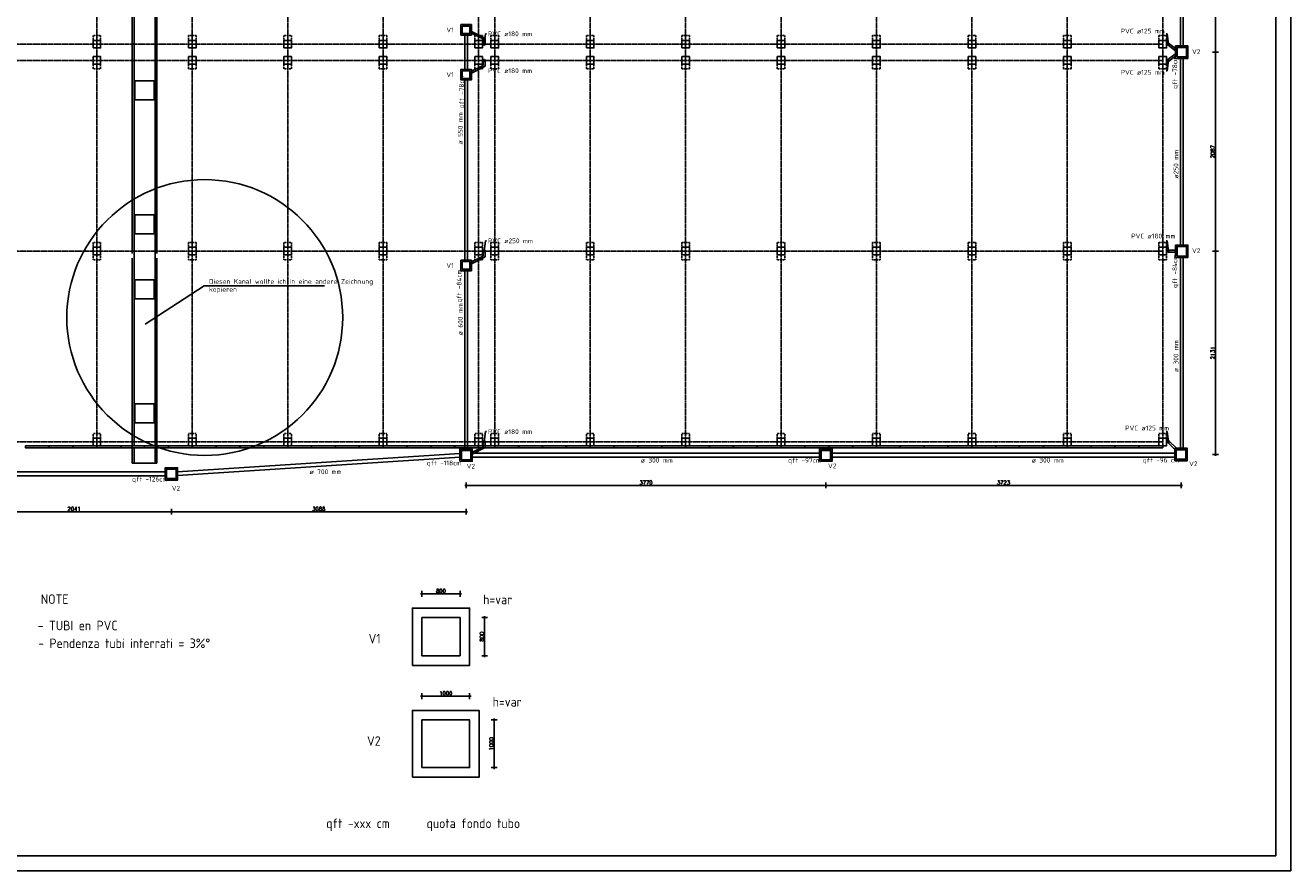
# Model space of a CAD drawing. Header units: inches. Extents: x -891734 to 980310, y -1442693 to 110946.
# Tile 10 of 12: x -777780 to -645171, y -1179605 to -1090975. Entities that reach past the tile are written whole.
import ezdxf

# ---------------------------------------------------------------- set-up
doc = ezdxf.new("R2010")
doc.units = ezdxf.units.IN
doc.header["$MEASUREMENT"] = 0
for name, pattern in [('CENTER', [2, 1.25, -0.25, 0.25, -0.25]), ('CONTINUA', [0]), ('DASHED2', [0.375, 0.25, -0.125])]:
    doc.linetypes.add(name, pattern=pattern)
doc.layers.get('Defpoints').update_dxf_attribs({"lineweight": 9})
for name, color, linetype in [('Assi', 4, 'CENTER'), ('COTAS', 8, 'Continuous'), ('LINEAS', 1, 'Continuous'), ('plent', 2, 'Continuous'), ('Poteau', 3, 'Continuous'), ('poutre_found', 2, 'Continuous'), ('Strutturale', 7, 'Continuous')]:
    doc.layers.add(name, color=color, linetype=linetype)
doc.styles.add('COTAS', font='ROMANS.SHX')
doc.styles.get("Standard").update_dxf_attribs({"font": 'ISOCP.SHX'})
doc.dimstyles.new('DOT500', dxfattribs={"dimtxt": 400, "dimasz": 150, "dimexe": 0.15, "dimexo": 0.15, "dimgap": 100, "dimtad": 1, "dimdec": 0, "dimlfac": 0.1, "dimzin": 12, "dimdsep": 46, "dimtxsty": 'COTAS', "dimblk1": 'SETA', "dimblk2": 'SETA', "dimsah": 1, "dimcen": 0, "dimse1": 1, "dimse2": 1, "dimclrd": 8, "dimclre": 8, "dimclrt": 3, "dimadec": 0, "dimazin": 3, "dimtfac": 1, "dimtdec": 0, "dimtix": 1, "dimtmove": 2, "dimatfit": 3, "dimldrblk": 'SETA', "dimfxl": 0.15, "dimtolj": 1, "dimtzin": 0, "dimarcsym": 0})

# ---------------------------------------------------------------- blocks, each defined once
blk = doc.blocks.new('SETA')
at = {"layer": 'COTAS', "color": 8}
for p, q in [((-1, 0), (0, 0)), ((0, 0), (0, 2)), ((0, 0), (1, 0)), ((0, 0), (0, -2))]:
    blk.add_line(p, q, dxfattribs=at)
at = {"layer": 'COTAS', "color": 8, "const_width": 0.05}
blk.add_lwpolyline([(0.25, 0.25), (-0.25, -0.25)], dxfattribs=at)
blk = doc.blocks.new('*D92')
at = {"color": 8, "linetype": 'CONTINUA', "lineweight": -2}
blk.add_line((-736069, -1150579), (-732369, -1150579), dxfattribs=at)
at = {"layer": 'Defpoints', "color": 0, "linetype": 'CONTINUA'}
for p in [(-732219, -1150579), (-736219, -1153077), (-732219, -1153077)]:
    blk.add_point(p, dxfattribs=at)
at = {"color": 8, "linetype": 'CONTINUA', "lineweight": -2, "xscale": 150, "yscale": 150, "zscale": 150, "rotation": 180}
blk.add_blockref('SETA', (-736219, -1150579), dxfattribs=at)
at = {"color": 8, "linetype": 'CONTINUA', "lineweight": -2, "xscale": 150, "yscale": 150, "zscale": 150}
blk.add_blockref('SETA', (-732219, -1150579), dxfattribs=at)
at = {"color": 3, "linetype": 'CONTINUA', "insert": (-734219, -1150279), "char_height": 400, "attachment_point": 5, "style": 'COTAS'}
blk.add_mtext('\\A1;800', dxfattribs=at)
blk = doc.blocks.new('*D93')
at = {"color": 8, "linetype": 'CONTINUA', "lineweight": -2}
blk.add_line((-729643, -1153227), (-729643, -1156927), dxfattribs=at)
at = {"layer": 'Defpoints', "color": 0, "linetype": 'CONTINUA'}
for p in [(-732219, -1153077), (-732219, -1157077), (-729643, -1157077)]:
    blk.add_point(p, dxfattribs=at)
at = {"color": 8, "linetype": 'CONTINUA', "lineweight": -2, "xscale": 150, "yscale": 150, "zscale": 150}
for p, rotation in [((-729643, -1153077), 90), ((-729643, -1157077), 270)]:
    blk.add_blockref('SETA', p, dxfattribs=dict(at, rotation=rotation))
at = {"color": 3, "linetype": 'CONTINUA', "insert": (-729943, -1155077), "char_height": 400, "attachment_point": 5, "rotation": 90, "style": 'COTAS'}
blk.add_mtext('\\A1;800', dxfattribs=at)
blk = doc.blocks.new('*D94')
at = {"color": 8, "linetype": 'CONTINUA', "lineweight": -2}
blk.add_line((-736069, -1161305), (-731369, -1161305), dxfattribs=at)
at = {"layer": 'Defpoints', "color": 0, "linetype": 'CONTINUA'}
for p in [(-731219, -1161305), (-736219, -1163803), (-731219, -1163803)]:
    blk.add_point(p, dxfattribs=at)
at = {"color": 8, "linetype": 'CONTINUA', "lineweight": -2, "xscale": 150, "yscale": 150, "zscale": 150, "rotation": 180}
blk.add_blockref('SETA', (-736219, -1161305), dxfattribs=at)
at = {"color": 8, "linetype": 'CONTINUA', "lineweight": -2, "xscale": 150, "yscale": 150, "zscale": 150}
blk.add_blockref('SETA', (-731219, -1161305), dxfattribs=at)
at = {"color": 3, "linetype": 'CONTINUA', "insert": (-733719, -1161005), "char_height": 400, "attachment_point": 5, "style": 'COTAS'}
blk.add_mtext('\\A1;1000', dxfattribs=at)
blk = doc.blocks.new('*D95')
at = {"color": 8, "linetype": 'CONTINUA', "lineweight": -2}
blk.add_line((-728643, -1163953), (-728643, -1168653), dxfattribs=at)
at = {"layer": 'Defpoints', "color": 0, "linetype": 'CONTINUA'}
for p in [(-731219, -1163803), (-731219, -1168803), (-728643, -1168803)]:
    blk.add_point(p, dxfattribs=at)
at = {"color": 8, "linetype": 'CONTINUA', "lineweight": -2, "xscale": 150, "yscale": 150, "zscale": 150}
for p, rotation in [((-728643, -1163803), 90), ((-728643, -1168803), 270)]:
    blk.add_blockref('SETA', p, dxfattribs=dict(at, rotation=rotation))
at = {"color": 3, "linetype": 'CONTINUA', "insert": (-728943, -1166303), "char_height": 400, "attachment_point": 5, "rotation": 90, "style": 'COTAS'}
blk.add_mtext('\\A1;1000', dxfattribs=at)
blk = doc.blocks.new('*D98')
at = {"color": 8, "linetype": 'CONTINUA', "lineweight": -2}
blk.add_line((-653054, -1073113), (-653054, -1093643), dxfattribs=at)
at = {"layer": 'Defpoints', "color": 0, "linetype": 'CONTINUA'}
for p in [(-655935, -1072963), (-655935, -1093793), (-653054, -1093793)]:
    blk.add_point(p, dxfattribs=at)
at = {"color": 8, "linetype": 'CONTINUA', "lineweight": -2, "xscale": 150, "yscale": 150, "zscale": 150}
for p, rotation in [((-653054, -1072963), 90), ((-653054, -1093793), 270)]:
    blk.add_blockref('SETA', p, dxfattribs=dict(at, rotation=rotation))
at = {"color": 3, "linetype": 'CONTINUA', "insert": (-653354, -1083378), "char_height": 400, "attachment_point": 5, "rotation": 90, "style": 'COTAS'}
blk.add_mtext('\\A1;2083', dxfattribs=at)
blk = doc.blocks.new('*D99')
at = {"color": 8, "linetype": 'CONTINUA', "lineweight": -2}
blk.add_line((-653054, -1093943), (-653054, -1114513), dxfattribs=at)
at = {"layer": 'Defpoints', "color": 0, "linetype": 'CONTINUA'}
for p in [(-655935, -1093793), (-655935, -1114663), (-653054, -1114663)]:
    blk.add_point(p, dxfattribs=at)
at = {"color": 8, "linetype": 'CONTINUA', "lineweight": -2, "xscale": 150, "yscale": 150, "zscale": 150}
for p, rotation in [((-653054, -1093793), 90), ((-653054, -1114663), 270)]:
    blk.add_blockref('SETA', p, dxfattribs=dict(at, rotation=rotation))
at = {"color": 3, "linetype": 'CONTINUA', "insert": (-653354, -1104228), "char_height": 400, "attachment_point": 5, "rotation": 90, "style": 'COTAS'}
blk.add_mtext('\\A1;2087', dxfattribs=at)
blk = doc.blocks.new('*D100')
at = {"color": 8, "linetype": 'CONTINUA', "lineweight": -2}
blk.add_line((-653054, -1114813), (-653054, -1135820), dxfattribs=at)
at = {"layer": 'Defpoints', "color": 0, "linetype": 'CONTINUA'}
for p in [(-655935, -1114663), (-656010, -1135970), (-653054, -1135970)]:
    blk.add_point(p, dxfattribs=at)
at = {"color": 8, "linetype": 'CONTINUA', "lineweight": -2, "xscale": 150, "yscale": 150, "zscale": 150}
for p, rotation in [((-653054, -1114663), 90), ((-653054, -1135970), 270)]:
    blk.add_blockref('SETA', p, dxfattribs=dict(at, rotation=rotation))
at = {"color": 3, "linetype": 'CONTINUA', "insert": (-653354, -1125317), "char_height": 400, "attachment_point": 5, "rotation": 90, "style": 'COTAS'}
blk.add_mtext('\\A1;2131', dxfattribs=at)
blk = doc.blocks.new('*D101')
at = {"color": 8, "linetype": 'CONTINUA', "lineweight": -2}
blk.add_line((-656810, -1139212), (-693735, -1139212), dxfattribs=at)
at = {"layer": 'Defpoints', "color": 0, "linetype": 'CONTINUA'}
for p in [(-693885, -1136685), (-656660, -1136620), (-693885, -1139212)]:
    blk.add_point(p, dxfattribs=at)
at = {"color": 8, "linetype": 'CONTINUA', "lineweight": -2, "xscale": 150, "yscale": 150, "zscale": 150, "rotation": 180}
blk.add_blockref('SETA', (-693885, -1139212), dxfattribs=at)
at = {"color": 8, "linetype": 'CONTINUA', "lineweight": -2, "xscale": 150, "yscale": 150, "zscale": 150}
blk.add_blockref('SETA', (-656660, -1139212), dxfattribs=at)
at = {"color": 3, "linetype": 'CONTINUA', "insert": (-675273, -1138912), "char_height": 400, "attachment_point": 5, "style": 'COTAS'}
blk.add_mtext('\\A1;3723', dxfattribs=at)
blk = doc.blocks.new('*D102')
at = {"color": 8, "linetype": 'CONTINUA', "lineweight": -2}
blk.add_line((-694035, -1139212), (-731435, -1139212), dxfattribs=at)
at = {"layer": 'Defpoints', "color": 0, "linetype": 'CONTINUA'}
for p in [(-731585, -1136685), (-693885, -1136685), (-731585, -1139212)]:
    blk.add_point(p, dxfattribs=at)
at = {"color": 8, "linetype": 'CONTINUA', "lineweight": -2, "xscale": 150, "yscale": 150, "zscale": 150, "rotation": 180}
blk.add_blockref('SETA', (-731585, -1139212), dxfattribs=at)
at = {"color": 8, "linetype": 'CONTINUA', "lineweight": -2, "xscale": 150, "yscale": 150, "zscale": 150}
blk.add_blockref('SETA', (-693885, -1139212), dxfattribs=at)
at = {"color": 3, "linetype": 'CONTINUA', "insert": (-712735, -1138912), "char_height": 400, "attachment_point": 5, "style": 'COTAS'}
blk.add_mtext('\\A1;3770', dxfattribs=at)
blk = doc.blocks.new('*D45')
at = {"color": 8, "linetype": 'CONTINUA', "lineweight": -2}
blk.add_line((-731735, -1141974), (-762320, -1141974), dxfattribs=at)
at = {"layer": 'Defpoints', "color": 0, "linetype": 'CONTINUA'}
for p in [(-731585, -1139447), (-762470, -1141417), (-762470, -1141974)]:
    blk.add_point(p, dxfattribs=at)
at = {"color": 8, "linetype": 'CONTINUA', "lineweight": -2, "xscale": 150, "yscale": 150, "zscale": 150, "rotation": 180}
blk.add_blockref('SETA', (-762470, -1141974), dxfattribs=at)
at = {"color": 8, "linetype": 'CONTINUA', "lineweight": -2, "xscale": 150, "yscale": 150, "zscale": 150}
blk.add_blockref('SETA', (-731585, -1141974), dxfattribs=at)
at = {"color": 3, "linetype": 'CONTINUA', "insert": (-747027, -1141674), "char_height": 400, "attachment_point": 5, "style": 'COTAS'}
blk.add_mtext('\\A1;3088', dxfattribs=at)
blk = doc.blocks.new('*D46')
at = {"color": 8, "linetype": 'CONTINUA', "lineweight": -2}
blk.add_line((-762620, -1141974), (-782727, -1141974), dxfattribs=at)
at = {"layer": 'Defpoints', "color": 0, "linetype": 'CONTINUA'}
for p in [(-782877, -1141417), (-762470, -1141417), (-782877, -1141974)]:
    blk.add_point(p, dxfattribs=at)
at = {"color": 8, "linetype": 'CONTINUA', "lineweight": -2, "xscale": 150, "yscale": 150, "zscale": 150, "rotation": 180}
blk.add_blockref('SETA', (-782877, -1141974), dxfattribs=at)
at = {"color": 8, "linetype": 'CONTINUA', "lineweight": -2, "xscale": 150, "yscale": 150, "zscale": 150}
blk.add_blockref('SETA', (-762470, -1141974), dxfattribs=at)
at = {"color": 3, "linetype": 'CONTINUA', "insert": (-772673, -1141674), "char_height": 400, "attachment_point": 5, "style": 'COTAS'}
blk.add_mtext('\\A1;2041', dxfattribs=at)

msp = doc.modelspace()

# ---------------------------------------------------------------- linework, layer by layer
at = {"color": 2, "linetype": 'CONTINUA'}
for p, q in [((-656734.8, -1073613), (-656734.8, -1093143)), ((-656434.8, -1073613), (-656434.8, -1093143)), ((-731734.8, -1092000.1), (-731734.8, -1095605.1)), ((-731434.8, -1092000.1), (-731434.8, -1095605.1)), ((-731034.8, -1091627.4), (-729584.8, -1092355.6)), ((-731034.8, -1091816.8), (-729784.8, -1092409.7)), ((-729784.8, -1092952.6), (-729784.8, -1092409.7)), ((-729684.8, -1092952.6), (-729546, -1091855)), ((-729584.8, -1092952.6), (-729584.8, -1092355.6)), ((-729546, -1091855), (-729448.5, -1091855)), ((-658123.6, -1091855), (-658221.1, -1091855)), ((-657984.8, -1092952.6), (-658123.6, -1091855)), ((-658034.8, -1094566), (-657234.8, -1093973)), ((-658027.6, -1093043.1), (-657234.8, -1093662.2)), ((-657934.8, -1092866), (-657234.8, -1093399.3)), ((-731034.8, -1095788.3), (-729784.8, -1095195.5)), ((-731034.8, -1095977.7), (-729584.8, -1095249.5)), ((-729784.8, -1094652.6), (-729784.8, -1095195.5)), ((-729584.8, -1094652.6), (-729584.8, -1095249.5)), ((-657984.8, -1094652.6), (-658123.6, -1095750.1)), ((-657934.8, -1094739.2), (-657234.8, -1094205.8)), ((-656734.8, -1094443), (-656734.8, -1114013)), ((-656434.8, -1094443), (-656434.8, -1114013)), ((-658123.6, -1095750.1), (-658221.1, -1095750.1)), ((-731734.8, -1096705.1), (-731734.8, -1115605.1)), ((-731434.8, -1096705.1), (-731434.8, -1115605.1)), ((-729684.8, -1114652.6), (-729546, -1113555)), ((-729546, -1113555), (-729448.5, -1113555)), ((-658123.6, -1113555), (-658221.1, -1113555)), ((-657984.8, -1114652.6), (-658123.6, -1113555)), ((-731034.8, -1115788.3), (-729784.8, -1115195.5)), ((-729784.8, -1114652.6), (-729784.8, -1115195.5)), ((-729584.8, -1114652.6), (-729584.8, -1115249.5)), ((-657984.8, -1114552.6), (-657234.8, -1114552.6)), ((-657984.8, -1114752.6), (-657234.8, -1114752.6)), ((-731034.8, -1115977.7), (-729584.8, -1115249.5)), ((-656734.8, -1115313), (-656734.8, -1135320.2)), ((-656434.8, -1115313), (-656434.8, -1135320.2)), ((-731734.8, -1116705.1), (-731734.8, -1135385)), ((-731434.8, -1116705.1), (-731434.8, -1135385)), ((-729684.8, -1134652.6), (-729546, -1133555)), ((-729546, -1133555), (-729448.5, -1133555)), ((-658123.6, -1133555), (-658221.1, -1133555)), ((-657984.8, -1134652.6), (-658123.6, -1133555)), ((-729784.8, -1134652.6), (-729784.8, -1135195.5)), ((-729584.8, -1134652.6), (-729584.8, -1135249.5)), ((-658053.9, -1134724.8), (-657310.4, -1135436.2)), ((-657915.6, -1134580.3), (-657142.3, -1135320.2)), ((-761819.5, -1137782.3), (-732234.8, -1135857.3)), ((-761819.5, -1138183.2), (-732234.8, -1136258.2)), ((-730934.8, -1135740.9), (-729784.8, -1135195.5)), ((-730934.8, -1135927.5), (-729584.8, -1135249.5)), ((-730934.8, -1135834.5), (-694535.4, -1135834.5)), ((-730934.8, -1136234.5), (-694535.4, -1136234.5)), ((-693235.4, -1135834.5), (-657310.4, -1135834.5)), ((-693235.4, -1136234.5), (-657310.4, -1136234.5)), ((-782227.1, -1137805.1), (-763119.5, -1137805.1)), ((-763119.5, -1138205.1), (-782227.1, -1138205.1))]:
    msp.add_line(p, q, dxfattribs=at)
at = {"color": 7, "linetype": 'Continuous'}
msp.add_lwpolyline([(-891733.9, -1179605.3), (-645171.4, -1179605.3), (-645171.4, -1006074), (-891733.9, -1006074)], close=True, dxfattribs=at)
at = {"color": 4, "linetype": 'Continuous'}
msp.add_lwpolyline([(-646733.9, -1178042.8), (-890171.4, -1178042.8), (-890171.4, -1007636.5), (-646733.9, -1007636.5)], close=True, dxfattribs=at)
at = {"color": 1, "linetype": 'CONTINUA'}
for points in [[(-732134.8, -1090900.1), (-731034.8, -1090900.1), (-731034.8, -1092000.1), (-732134.8, -1092000.1)], [(-731984.8, -1091050.1), (-731184.8, -1091050.1), (-731184.8, -1091850.1), (-731984.8, -1091850.1)], [(-657234.8, -1094443), (-655934.8, -1094443), (-655934.8, -1093143), (-657234.8, -1093143)], [(-657084.8, -1094293), (-656084.8, -1094293), (-656084.8, -1093293), (-657084.8, -1093293)], [(-732134.8, -1096705.1), (-731034.8, -1096705.1), (-731034.8, -1095605.1), (-732134.8, -1095605.1)], [(-731984.8, -1096555.1), (-731184.8, -1096555.1), (-731184.8, -1095755.1), (-731984.8, -1095755.1)], [(-657234.8, -1115313), (-655934.8, -1115313), (-655934.8, -1114013), (-657234.8, -1114013)], [(-657084.8, -1115163), (-656084.8, -1115163), (-656084.8, -1114163), (-657084.8, -1114163)], [(-732134.8, -1116705.1), (-731034.8, -1116705.1), (-731034.8, -1115605.1), (-732134.8, -1115605.1)], [(-731984.8, -1116555.1), (-731184.8, -1116555.1), (-731184.8, -1115755.1), (-731984.8, -1115755.1)], [(-732234.8, -1136685), (-730934.8, -1136685), (-730934.8, -1135385), (-732234.8, -1135385)], [(-732084.8, -1136535), (-731084.8, -1136535), (-731084.8, -1135535), (-732084.8, -1135535)], [(-694535.4, -1136685), (-693235.4, -1136685), (-693235.4, -1135385), (-694535.4, -1135385)], [(-694385.4, -1136535), (-693385.4, -1136535), (-693385.4, -1135535), (-694385.4, -1135535)], [(-657310.4, -1136620.2), (-656010.4, -1136620.2), (-656010.4, -1135320.2), (-657310.4, -1135320.2)], [(-657160.4, -1136470.2), (-656160.4, -1136470.2), (-656160.4, -1135470.2), (-657160.4, -1135470.2)], [(-763119.5, -1138655.1), (-761819.5, -1138655.1), (-761819.5, -1137355.1), (-763119.5, -1137355.1)], [(-762969.5, -1138505.1), (-761969.5, -1138505.1), (-761969.5, -1137505.1), (-762969.5, -1137505.1)], [(-737219, -1158077), (-731219, -1158077), (-731219, -1152077), (-737219, -1152077)], [(-736219, -1157077), (-732219, -1157077), (-732219, -1153077), (-736219, -1153077)], [(-737219, -1169803), (-730219, -1169803), (-730219, -1162803), (-737219, -1162803)], [(-736219, -1168803), (-731219, -1168803), (-731219, -1163803), (-736219, -1163803)]]:
    msp.add_lwpolyline(points, close=True, dxfattribs=at)
at = {"color": 3, "linetype": 'CONTINUA'}
msp.add_lwpolyline([(-730269.8, -1135262.6), (-728589.8, -1135262.6), (-728589.8, -1135062.6), (-730269.8, -1135062.6)], close=True, dxfattribs=at)
at = {"color": 2, "linetype": 'CONTINUA'}
for centre in [(-729684.8, -1092952.6), (-657984.8, -1092952.6), (-729684.8, -1094652.6), (-657984.8, -1094652.6), (-729684.8, -1114652.6), (-657984.8, -1114652.6), (-729684.8, -1134652.6), (-657984.8, -1134652.6)]:
    msp.add_circle(centre, 100, dxfattribs=at)
at = {"layer": 'Assi', "color": 8, "ltscale": 100}
for p, q in [((-770284.8, -1032552.6), (-770284.8, -1135052.6)), ((-760284.8, -1032552.6), (-760284.8, -1135052.6)), ((-750284.8, -1032552.6), (-750284.8, -1135052.6)), ((-740284.8, -1032552.6), (-740284.8, -1135052.6)), ((-730284.8, -1032552.6), (-730284.8, -1135052.6)), ((-728584.8, -1032552.6), (-728584.8, -1135052.6)), ((-718584.8, -1032552.6), (-718584.8, -1135052.6)), ((-708584.8, -1032552.6), (-708584.8, -1135052.6)), ((-698584.8, -1032552.6), (-698584.8, -1135052.6)), ((-688584.8, -1032552.6), (-688584.8, -1135052.6)), ((-678584.8, -1032552.6), (-678584.8, -1135052.6)), ((-668584.8, -1032552.6), (-668584.8, -1135052.6)), ((-658584.8, -1032552.6), (-658584.8, -1135052.6)), ((-872384.8, -1092952.6), (-658584.8, -1092952.6)), ((-872384.8, -1094652.6), (-658584.8, -1094652.6)), ((-872384.8, -1114652.6), (-658584.8, -1114652.6)), ((-872384.8, -1134652.6), (-658584.8, -1134652.6))]:
    msp.add_line(p, q, dxfattribs=at)
at = {"layer": 'LINEAS'}
for p, q in [((-766384.8, -1030702.6), (-766384.8, -1135062.6)), ((-764184.8, -1030702.6), (-764184.8, -1135062.6)), ((-766584.8, -1094802.6), (-766584.8, -1114902.6)), ((-763984.8, -1094802.6), (-763984.8, -1114902.6)), ((-766584.8, -1115402.6), (-766584.8, -1134952.6)), ((-763984.8, -1115402.6), (-763984.8, -1134952.6)), ((-766584.8, -1136864.4), (-766584.8, -1134814.4)), ((-763984.8, -1136864.4), (-763984.8, -1134814.4)), ((-766584.8, -1136864.4), (-763984.8, -1136864.4))]:
    msp.add_line(p, q, dxfattribs=at)
at = {"layer": 'LINEAS', "color": 1, "linetype": 'CONTINUA'}
for p, q in [((-765230.5, -1122303.5), (-759033, -1118293)), ((-759033, -1118293), (-746413, -1118293))]:
    msp.add_line(p, q, dxfattribs=at)
at = {"layer": 'LINEAS', "linetype": 'CONTINUA'}
for p, q in [((-766384.8, -1135262.6), (-766384.8, -1136864.4)), ((-764184.8, -1135262.6), (-764184.8, -1136864.4))]:
    msp.add_line(p, q, dxfattribs=at)
at = {"layer": 'LINEAS'}
for points in [[(-764284.8, -1112832.6), (-766284.8, -1112832.6), (-766284.8, -1110832.6), (-764284.8, -1110832.6)], [(-764284.8, -1117652.6), (-766284.8, -1117652.6), (-766284.8, -1119652.6), (-764284.8, -1119652.6)], [(-764284.8, -1117652.6), (-766284.8, -1117652.6), (-766284.8, -1119652.6), (-764284.8, -1119652.6)], [(-764284.8, -1132652.6), (-766284.8, -1132652.6), (-766284.8, -1130652.6), (-764284.8, -1130652.6)]]:
    msp.add_lwpolyline(points, close=True, dxfattribs=at)
at = {"layer": 'LINEAS', "color": 1, "linetype": 'CONTINUA'}
msp.add_circle((-758973.5, -1121610), 14456, dxfattribs=at)
at = {"layer": 'plent', "color": 8}
for p, q in [((-766584.8, -1073202.6), (-766584.8, -1094802.6)), ((-763984.8, -1073202.6), (-763984.8, -1094802.6))]:
    msp.add_line(p, q, dxfattribs=at)
at = {"layer": 'Poteau'}
for points in [[(-770684.8, -1093352.6), (-770684.8, -1092552.6), (-769884.8, -1092552.6), (-769884.8, -1093352.6), (-770684.8, -1093352.6)], [(-760684.8, -1093352.6), (-760684.8, -1092552.6), (-759884.8, -1092552.6), (-759884.8, -1093352.6), (-760684.8, -1093352.6)], [(-750684.8, -1093352.6), (-750684.8, -1092552.6), (-749884.8, -1092552.6), (-749884.8, -1093352.6), (-750684.8, -1093352.6)], [(-740684.8, -1093352.6), (-740684.8, -1092552.6), (-739884.8, -1092552.6), (-739884.8, -1093352.6), (-740684.8, -1093352.6)], [(-730684.8, -1093352.6), (-730684.8, -1092552.6), (-729884.8, -1092552.6), (-729884.8, -1093352.6), (-730684.8, -1093352.6)], [(-728984.8, -1093352.6), (-728984.8, -1092552.6), (-728184.8, -1092552.6), (-728184.8, -1093352.6), (-728984.8, -1093352.6)], [(-718984.8, -1093352.6), (-718984.8, -1092552.6), (-718184.8, -1092552.6), (-718184.8, -1093352.6), (-718984.8, -1093352.6)], [(-708984.8, -1093352.6), (-708984.8, -1092552.6), (-708184.8, -1092552.6), (-708184.8, -1093352.6), (-708984.8, -1093352.6)], [(-698984.8, -1093352.6), (-698984.8, -1092552.6), (-698184.8, -1092552.6), (-698184.8, -1093352.6), (-698984.8, -1093352.6)], [(-688984.8, -1093352.6), (-688984.8, -1092552.6), (-688184.8, -1092552.6), (-688184.8, -1093352.6), (-688984.8, -1093352.6)], [(-678984.8, -1093352.6), (-678984.8, -1092552.6), (-678184.8, -1092552.6), (-678184.8, -1093352.6), (-678984.8, -1093352.6)], [(-668984.8, -1093352.6), (-668984.8, -1092552.6), (-668184.8, -1092552.6), (-668184.8, -1093352.6), (-668984.8, -1093352.6)], [(-658984.8, -1093352.6), (-658984.8, -1092552.6), (-658184.8, -1092552.6), (-658184.8, -1093352.6), (-658984.8, -1093352.6)], [(-770684.8, -1094252.6), (-770684.8, -1095052.6), (-769884.8, -1095052.6), (-769884.8, -1094252.6), (-770684.8, -1094252.6)], [(-760684.8, -1094252.6), (-760684.8, -1095052.6), (-759884.8, -1095052.6), (-759884.8, -1094252.6), (-760684.8, -1094252.6)], [(-750684.8, -1094252.6), (-750684.8, -1095052.6), (-749884.8, -1095052.6), (-749884.8, -1094252.6), (-750684.8, -1094252.6)], [(-740684.8, -1094252.6), (-740684.8, -1095052.6), (-739884.8, -1095052.6), (-739884.8, -1094252.6), (-740684.8, -1094252.6)], [(-730684.8, -1094252.6), (-730684.8, -1095052.6), (-729884.8, -1095052.6), (-729884.8, -1094252.6), (-730684.8, -1094252.6)], [(-728984.8, -1094252.6), (-728984.8, -1095052.6), (-728184.8, -1095052.6), (-728184.8, -1094252.6), (-728984.8, -1094252.6)], [(-718984.8, -1094252.6), (-718984.8, -1095052.6), (-718184.8, -1095052.6), (-718184.8, -1094252.6), (-718984.8, -1094252.6)], [(-708984.8, -1094252.6), (-708984.8, -1095052.6), (-708184.8, -1095052.6), (-708184.8, -1094252.6), (-708984.8, -1094252.6)], [(-698984.8, -1094252.6), (-698984.8, -1095052.6), (-698184.8, -1095052.6), (-698184.8, -1094252.6), (-698984.8, -1094252.6)], [(-688984.8, -1094252.6), (-688984.8, -1095052.6), (-688184.8, -1095052.6), (-688184.8, -1094252.6), (-688984.8, -1094252.6)], [(-678984.8, -1094252.6), (-678984.8, -1095052.6), (-678184.8, -1095052.6), (-678184.8, -1094252.6), (-678984.8, -1094252.6)], [(-668984.8, -1094252.6), (-668984.8, -1095052.6), (-668184.8, -1095052.6), (-668184.8, -1094252.6), (-668984.8, -1094252.6)], [(-658984.8, -1094252.6), (-658984.8, -1095052.6), (-658184.8, -1095052.6), (-658184.8, -1094252.6), (-658984.8, -1094252.6)], [(-770684.8, -1114252.6), (-770684.8, -1115052.6), (-769884.8, -1115052.6), (-769884.8, -1114252.6), (-770684.8, -1114252.6)], [(-760684.8, -1114252.6), (-760684.8, -1115052.6), (-759884.8, -1115052.6), (-759884.8, -1114252.6), (-760684.8, -1114252.6)], [(-750684.8, -1114252.6), (-750684.8, -1115052.6), (-749884.8, -1115052.6), (-749884.8, -1114252.6), (-750684.8, -1114252.6)], [(-740684.8, -1114252.6), (-740684.8, -1115052.6), (-739884.8, -1115052.6), (-739884.8, -1114252.6), (-740684.8, -1114252.6)], [(-730684.8, -1114252.6), (-730684.8, -1115052.6), (-729884.8, -1115052.6), (-729884.8, -1114252.6), (-730684.8, -1114252.6)], [(-728984.8, -1114252.6), (-728984.8, -1115052.6), (-728184.8, -1115052.6), (-728184.8, -1114252.6), (-728984.8, -1114252.6)], [(-718984.8, -1114252.6), (-718984.8, -1115052.6), (-718184.8, -1115052.6), (-718184.8, -1114252.6), (-718984.8, -1114252.6)], [(-708984.8, -1114252.6), (-708984.8, -1115052.6), (-708184.8, -1115052.6), (-708184.8, -1114252.6), (-708984.8, -1114252.6)], [(-698984.8, -1114252.6), (-698984.8, -1115052.6), (-698184.8, -1115052.6), (-698184.8, -1114252.6), (-698984.8, -1114252.6)], [(-688984.8, -1114252.6), (-688984.8, -1115052.6), (-688184.8, -1115052.6), (-688184.8, -1114252.6), (-688984.8, -1114252.6)], [(-678984.8, -1114252.6), (-678984.8, -1115052.6), (-678184.8, -1115052.6), (-678184.8, -1114252.6), (-678984.8, -1114252.6)], [(-668984.8, -1114252.6), (-668984.8, -1115052.6), (-668184.8, -1115052.6), (-668184.8, -1114252.6), (-668984.8, -1114252.6)], [(-658984.8, -1114252.6), (-658984.8, -1115052.6), (-658184.8, -1115052.6), (-658184.8, -1114252.6), (-658984.8, -1114252.6)], [(-770684.8, -1135052.6), (-770684.8, -1134252.6), (-769884.8, -1134252.6), (-769884.8, -1135052.6), (-770684.8, -1135052.6)], [(-760684.8, -1135052.6), (-760684.8, -1134252.6), (-759884.8, -1134252.6), (-759884.8, -1135052.6), (-760684.8, -1135052.6)], [(-750684.8, -1135052.6), (-750684.8, -1134252.6), (-749884.8, -1134252.6), (-749884.8, -1135052.6), (-750684.8, -1135052.6)], [(-740684.8, -1135052.6), (-740684.8, -1134252.6), (-739884.8, -1134252.6), (-739884.8, -1135052.6), (-740684.8, -1135052.6)], [(-730684.8, -1135052.6), (-730684.8, -1134252.6), (-729884.8, -1134252.6), (-729884.8, -1135052.6), (-730684.8, -1135052.6)], [(-728984.8, -1135052.6), (-728984.8, -1134252.6), (-728184.8, -1134252.6), (-728184.8, -1135052.6), (-728984.8, -1135052.6)], [(-718984.8, -1135052.6), (-718984.8, -1134252.6), (-718184.8, -1134252.6), (-718184.8, -1135052.6), (-718984.8, -1135052.6)], [(-708984.8, -1135052.6), (-708984.8, -1134252.6), (-708184.8, -1134252.6), (-708184.8, -1135052.6), (-708984.8, -1135052.6)], [(-698984.8, -1135052.6), (-698984.8, -1134252.6), (-698184.8, -1134252.6), (-698184.8, -1135052.6), (-698984.8, -1135052.6)], [(-688984.8, -1135052.6), (-688984.8, -1134252.6), (-688184.8, -1134252.6), (-688184.8, -1135052.6), (-688984.8, -1135052.6)], [(-678984.8, -1135052.6), (-678984.8, -1134252.6), (-678184.8, -1134252.6), (-678184.8, -1135052.6), (-678984.8, -1135052.6)], [(-668984.8, -1135052.6), (-668984.8, -1134252.6), (-668184.8, -1134252.6), (-668184.8, -1135052.6), (-668984.8, -1135052.6)], [(-658984.8, -1135052.6), (-658984.8, -1134252.6), (-658184.8, -1134252.6), (-658184.8, -1135052.6), (-658984.8, -1135052.6)]]:
    msp.add_lwpolyline(points, dxfattribs=at)
for points in [[(-777774.8, -1135062.6), (-775284.8, -1135062.6), (-775284.8, -1135262.6), (-777774.8, -1135262.6)], [(-775274.8, -1135062.6), (-772784.8, -1135062.6), (-772784.8, -1135262.6), (-775274.8, -1135262.6)], [(-772774.8, -1135062.6), (-770284.8, -1135062.6), (-770284.8, -1135262.6), (-772774.8, -1135262.6)], [(-770274.8, -1135062.6), (-767784.8, -1135062.6), (-767784.8, -1135262.6), (-770274.8, -1135262.6)], [(-767774.8, -1135062.6), (-765284.8, -1135062.6), (-765284.8, -1135262.6), (-767774.8, -1135262.6)], [(-765274.8, -1135062.6), (-762784.8, -1135062.6), (-762784.8, -1135262.6), (-765274.8, -1135262.6)], [(-762774.8, -1135062.6), (-760284.8, -1135062.6), (-760284.8, -1135262.6), (-762774.8, -1135262.6)], [(-760274.8, -1135062.6), (-757784.8, -1135062.6), (-757784.8, -1135262.6), (-760274.8, -1135262.6)], [(-757774.8, -1135062.6), (-755284.8, -1135062.6), (-755284.8, -1135262.6), (-757774.8, -1135262.6)], [(-755274.8, -1135062.6), (-752784.8, -1135062.6), (-752784.8, -1135262.6), (-755274.8, -1135262.6)], [(-752774.8, -1135062.6), (-750284.8, -1135062.6), (-750284.8, -1135262.6), (-752774.8, -1135262.6)], [(-750274.8, -1135062.6), (-747784.8, -1135062.6), (-747784.8, -1135262.6), (-750274.8, -1135262.6)], [(-747774.8, -1135062.6), (-745284.8, -1135062.6), (-745284.8, -1135262.6), (-747774.8, -1135262.6)], [(-745274.8, -1135062.6), (-742784.8, -1135062.6), (-742784.8, -1135262.6), (-745274.8, -1135262.6)], [(-742774.8, -1135062.6), (-740284.8, -1135062.6), (-740284.8, -1135262.6), (-742774.8, -1135262.6)], [(-740274.8, -1135062.6), (-737784.8, -1135062.6), (-737784.8, -1135262.6), (-740274.8, -1135262.6)], [(-737774.8, -1135062.6), (-735284.8, -1135062.6), (-735284.8, -1135262.6), (-737774.8, -1135262.6)], [(-735274.8, -1135062.6), (-732784.8, -1135062.6), (-732784.8, -1135262.6), (-735274.8, -1135262.6)], [(-732774.8, -1135062.6), (-730284.8, -1135062.6), (-730284.8, -1135262.6), (-732774.8, -1135262.6)], [(-728574.8, -1135062.6), (-726084.8, -1135062.6), (-726084.8, -1135262.6), (-728574.8, -1135262.6)], [(-726074.8, -1135062.6), (-723584.8, -1135062.6), (-723584.8, -1135262.6), (-726074.8, -1135262.6)], [(-726074.8, -1135062.6), (-723584.8, -1135062.6), (-723584.8, -1135262.6), (-726074.8, -1135262.6)], [(-723574.8, -1135062.6), (-721084.8, -1135062.6), (-721084.8, -1135262.6), (-723574.8, -1135262.6)], [(-721074.8, -1135062.6), (-718584.8, -1135062.6), (-718584.8, -1135262.6), (-721074.8, -1135262.6)], [(-718574.8, -1135062.6), (-716084.8, -1135062.6), (-716084.8, -1135262.6), (-718574.8, -1135262.6)], [(-716074.8, -1135062.6), (-713584.8, -1135062.6), (-713584.8, -1135262.6), (-716074.8, -1135262.6)], [(-713574.8, -1135062.6), (-711084.8, -1135062.6), (-711084.8, -1135262.6), (-713574.8, -1135262.6)], [(-711074.8, -1135062.6), (-708584.8, -1135062.6), (-708584.8, -1135262.6), (-711074.8, -1135262.6)], [(-708574.8, -1135062.6), (-706084.8, -1135062.6), (-706084.8, -1135262.6), (-708574.8, -1135262.6)], [(-706074.8, -1135062.6), (-703584.8, -1135062.6), (-703584.8, -1135262.6), (-706074.8, -1135262.6)], [(-703574.8, -1135062.6), (-701084.8, -1135062.6), (-701084.8, -1135262.6), (-703574.8, -1135262.6)], [(-701074.8, -1135062.6), (-698584.8, -1135062.6), (-698584.8, -1135262.6), (-701074.8, -1135262.6)], [(-698574.8, -1135062.6), (-696084.8, -1135062.6), (-696084.8, -1135262.6), (-698574.8, -1135262.6)], [(-696074.8, -1135062.6), (-693584.8, -1135062.6), (-693584.8, -1135262.6), (-696074.8, -1135262.6)], [(-693574.8, -1135062.6), (-691084.8, -1135062.6), (-691084.8, -1135262.6), (-693574.8, -1135262.6)], [(-691074.8, -1135062.6), (-688584.8, -1135062.6), (-688584.8, -1135262.6), (-691074.8, -1135262.6)], [(-688574.8, -1135062.6), (-686084.8, -1135062.6), (-686084.8, -1135262.6), (-688574.8, -1135262.6)], [(-686074.8, -1135062.6), (-683584.8, -1135062.6), (-683584.8, -1135262.6), (-686074.8, -1135262.6)], [(-683574.8, -1135062.6), (-681084.8, -1135062.6), (-681084.8, -1135262.6), (-683574.8, -1135262.6)], [(-681074.8, -1135062.6), (-678584.8, -1135062.6), (-678584.8, -1135262.6), (-681074.8, -1135262.6)], [(-678574.8, -1135062.6), (-676084.8, -1135062.6), (-676084.8, -1135262.6), (-678574.8, -1135262.6)], [(-676074.8, -1135062.6), (-673584.8, -1135062.6), (-673584.8, -1135262.6), (-676074.8, -1135262.6)], [(-673574.8, -1135062.6), (-671084.8, -1135062.6), (-671084.8, -1135262.6), (-673574.8, -1135262.6)], [(-671074.8, -1135062.6), (-668584.8, -1135062.6), (-668584.8, -1135262.6), (-671074.8, -1135262.6)], [(-668574.8, -1135062.6), (-666084.8, -1135062.6), (-666084.8, -1135262.6), (-668574.8, -1135262.6)], [(-666074.8, -1135062.6), (-663584.8, -1135062.6), (-663584.8, -1135262.6), (-666074.8, -1135262.6)], [(-663574.8, -1135062.6), (-661084.8, -1135062.6), (-661084.8, -1135262.6), (-663574.8, -1135262.6)], [(-661074.8, -1135062.6), (-658584.8, -1135062.6), (-658584.8, -1135262.6), (-661074.8, -1135262.6)]]:
    msp.add_lwpolyline(points, close=True, dxfattribs=at)
at = {"layer": 'poutre_found', "color": 8, "linetype": 'DASHED2', "ltscale": 50}
for points in [[(-770684.8, -1092552.6), (-770684.8, -1092052.6), (-769884.8, -1092052.6), (-769884.8, -1092552.6)], [(-760684.8, -1092552.6), (-760684.8, -1092052.6), (-759884.8, -1092052.6), (-759884.8, -1092552.6)], [(-750684.8, -1092552.6), (-750684.8, -1092052.6), (-749884.8, -1092052.6), (-749884.8, -1092552.6)], [(-740684.8, -1092552.6), (-740684.8, -1092052.6), (-739884.8, -1092052.6), (-739884.8, -1092552.6)], [(-730684.8, -1092552.6), (-730684.8, -1092052.6), (-729884.8, -1092052.6), (-729884.8, -1092552.6)], [(-728984.8, -1092552.6), (-728984.8, -1092052.6), (-728184.8, -1092052.6), (-728184.8, -1092552.6)], [(-718984.8, -1092552.6), (-718984.8, -1092052.6), (-718184.8, -1092052.6), (-718184.8, -1092552.6)], [(-708984.8, -1092552.6), (-708984.8, -1092052.6), (-708184.8, -1092052.6), (-708184.8, -1092552.6)], [(-698984.8, -1092552.6), (-698984.8, -1092052.6), (-698184.8, -1092052.6), (-698184.8, -1092552.6)], [(-688984.8, -1092552.6), (-688984.8, -1092052.6), (-688184.8, -1092052.6), (-688184.8, -1092552.6)], [(-678984.8, -1092552.6), (-678984.8, -1092052.6), (-678184.8, -1092052.6), (-678184.8, -1092552.6)], [(-668984.8, -1092552.6), (-668984.8, -1092052.6), (-668184.8, -1092052.6), (-668184.8, -1092552.6)], [(-658984.8, -1092552.6), (-658984.8, -1092052.6), (-658184.8, -1092052.6), (-658184.8, -1092552.6)], [(-770684.8, -1095052.6), (-770684.8, -1095552.6), (-769884.8, -1095552.6), (-769884.8, -1095052.6)], [(-760684.8, -1095052.6), (-760684.8, -1095552.6), (-759884.8, -1095552.6), (-759884.8, -1095052.6)], [(-750684.8, -1095052.6), (-750684.8, -1095552.6), (-749884.8, -1095552.6), (-749884.8, -1095052.6)], [(-740684.8, -1095052.6), (-740684.8, -1095552.6), (-739884.8, -1095552.6), (-739884.8, -1095052.6)], [(-730684.8, -1095052.6), (-730684.8, -1095552.6), (-729884.8, -1095552.6), (-729884.8, -1095052.6)], [(-728984.8, -1095052.6), (-728984.8, -1095552.6), (-728184.8, -1095552.6), (-728184.8, -1095052.6)], [(-718984.8, -1095052.6), (-718984.8, -1095552.6), (-718184.8, -1095552.6), (-718184.8, -1095052.6)], [(-708984.8, -1095052.6), (-708984.8, -1095552.6), (-708184.8, -1095552.6), (-708184.8, -1095052.6)], [(-698984.8, -1095052.6), (-698984.8, -1095552.6), (-698184.8, -1095552.6), (-698184.8, -1095052.6)], [(-688984.8, -1095052.6), (-688984.8, -1095552.6), (-688184.8, -1095552.6), (-688184.8, -1095052.6)], [(-678984.8, -1095052.6), (-678984.8, -1095552.6), (-678184.8, -1095552.6), (-678184.8, -1095052.6)], [(-668984.8, -1095052.6), (-668984.8, -1095552.6), (-668184.8, -1095552.6), (-668184.8, -1095052.6)], [(-658984.8, -1095052.6), (-658984.8, -1095552.6), (-658184.8, -1095552.6), (-658184.8, -1095052.6)], [(-770684.8, -1114252.6), (-770684.8, -1113752.6), (-769884.8, -1113752.6), (-769884.8, -1114252.6)], [(-760684.8, -1114252.6), (-760684.8, -1113752.6), (-759884.8, -1113752.6), (-759884.8, -1114252.6)], [(-750684.8, -1114252.6), (-750684.8, -1113752.6), (-749884.8, -1113752.6), (-749884.8, -1114252.6)], [(-740684.8, -1114252.6), (-740684.8, -1113752.6), (-739884.8, -1113752.6), (-739884.8, -1114252.6)], [(-730684.8, -1114252.6), (-730684.8, -1113752.6), (-729884.8, -1113752.6), (-729884.8, -1114252.6)], [(-728984.8, -1114252.6), (-728984.8, -1113752.6), (-728184.8, -1113752.6), (-728184.8, -1114252.6)], [(-718984.8, -1114252.6), (-718984.8, -1113752.6), (-718184.8, -1113752.6), (-718184.8, -1114252.6)], [(-708984.8, -1114252.6), (-708984.8, -1113752.6), (-708184.8, -1113752.6), (-708184.8, -1114252.6)], [(-698984.8, -1114252.6), (-698984.8, -1113752.6), (-698184.8, -1113752.6), (-698184.8, -1114252.6)], [(-688984.8, -1114252.6), (-688984.8, -1113752.6), (-688184.8, -1113752.6), (-688184.8, -1114252.6)], [(-678984.8, -1114252.6), (-678984.8, -1113752.6), (-678184.8, -1113752.6), (-678184.8, -1114252.6)], [(-668984.8, -1114252.6), (-668984.8, -1113752.6), (-668184.8, -1113752.6), (-668184.8, -1114252.6)], [(-658984.8, -1114252.6), (-658984.8, -1113752.6), (-658184.8, -1113752.6), (-658184.8, -1114252.6)], [(-770684.8, -1115052.6), (-770684.8, -1115552.6), (-769884.8, -1115552.6), (-769884.8, -1115052.6)], [(-760684.8, -1115052.6), (-760684.8, -1115552.6), (-759884.8, -1115552.6), (-759884.8, -1115052.6)], [(-750684.8, -1115052.6), (-750684.8, -1115552.6), (-749884.8, -1115552.6), (-749884.8, -1115052.6)], [(-740684.8, -1115052.6), (-740684.8, -1115552.6), (-739884.8, -1115552.6), (-739884.8, -1115052.6)], [(-730684.8, -1115052.6), (-730684.8, -1115552.6), (-729884.8, -1115552.6), (-729884.8, -1115052.6)], [(-728984.8, -1115052.6), (-728984.8, -1115552.6), (-728184.8, -1115552.6), (-728184.8, -1115052.6)], [(-718984.8, -1115052.6), (-718984.8, -1115552.6), (-718184.8, -1115552.6), (-718184.8, -1115052.6)], [(-708984.8, -1115052.6), (-708984.8, -1115552.6), (-708184.8, -1115552.6), (-708184.8, -1115052.6)], [(-698984.8, -1115052.6), (-698984.8, -1115552.6), (-698184.8, -1115552.6), (-698184.8, -1115052.6)], [(-688984.8, -1115052.6), (-688984.8, -1115552.6), (-688184.8, -1115552.6), (-688184.8, -1115052.6)], [(-678984.8, -1115052.6), (-678984.8, -1115552.6), (-678184.8, -1115552.6), (-678184.8, -1115052.6)], [(-668984.8, -1115052.6), (-668984.8, -1115552.6), (-668184.8, -1115552.6), (-668184.8, -1115052.6)], [(-658984.8, -1115052.6), (-658984.8, -1115552.6), (-658184.8, -1115552.6), (-658184.8, -1115052.6)], [(-770684.8, -1134252.6), (-770684.8, -1133752.6), (-769884.8, -1133752.6), (-769884.8, -1134252.6)], [(-760684.8, -1134252.6), (-760684.8, -1133752.6), (-759884.8, -1133752.6), (-759884.8, -1134252.6)], [(-750684.8, -1134252.6), (-750684.8, -1133752.6), (-749884.8, -1133752.6), (-749884.8, -1134252.6)], [(-740684.8, -1134252.6), (-740684.8, -1133752.6), (-739884.8, -1133752.6), (-739884.8, -1134252.6)], [(-730684.8, -1134252.6), (-730684.8, -1133752.6), (-729884.8, -1133752.6), (-729884.8, -1134252.6)], [(-728984.8, -1134252.6), (-728984.8, -1133752.6), (-728184.8, -1133752.6), (-728184.8, -1134252.6)], [(-718984.8, -1134252.6), (-718984.8, -1133752.6), (-718184.8, -1133752.6), (-718184.8, -1134252.6)], [(-708984.8, -1134252.6), (-708984.8, -1133752.6), (-708184.8, -1133752.6), (-708184.8, -1134252.6)], [(-698984.8, -1134252.6), (-698984.8, -1133752.6), (-698184.8, -1133752.6), (-698184.8, -1134252.6)], [(-688984.8, -1134252.6), (-688984.8, -1133752.6), (-688184.8, -1133752.6), (-688184.8, -1134252.6)], [(-678984.8, -1134252.6), (-678984.8, -1133752.6), (-678184.8, -1133752.6), (-678184.8, -1134252.6)], [(-668984.8, -1134252.6), (-668984.8, -1133752.6), (-668184.8, -1133752.6), (-668184.8, -1134252.6)], [(-658984.8, -1134252.6), (-658984.8, -1133752.6), (-658184.8, -1133752.6), (-658184.8, -1134252.6)]]:
    msp.add_lwpolyline(points, dxfattribs=at)
at = {"layer": 'Strutturale', "color": 8}
msp.add_lwpolyline([(-764284.8, -1096802.6), (-766284.8, -1096802.6), (-766284.8, -1098802.6), (-764284.8, -1098802.6)], close=True, dxfattribs=at)

# ---------------------------------------------------------------- texts
at = {"color": 7, "linetype": 'CONTINUA'}
for s, insert, char_height, width, attachment_point in [('V1', (-733649.7, -1091205.4), 500, 5259.742, 1), ('PVC ø125 mm', (-658371.3, -1091333.9), 500, 4724.851, 3), ('PVC ø180 mm', (-729298.2, -1091619.9), 500, 5230.765, 1), ('V2', (-655509, -1093488.3), 500, 5259.742, 1), ('PVC ø180 mm', (-729298.2, -1095985.2), 500, 5786.129, 7), ('V1', (-733649.7, -1095910.4), 500, 5259.742, 1), ('PVC ø125 mm', (-658371.3, -1096157.2), 500, 4862.374, 9), ('PVC ø250 mm', (-729298.2, -1113319.9), 500, 5259.742, 1), ('PVC ø180 mm', (-661879.5, -1112823.5), 500, 5065.734, 1), ('V2', (-655509, -1114358.3), 500, 5259.742, 1), ('V1', (-733649.7, -1115910.4), 500, 5259.742, 1), ('PVC ø180 mm', (-729298.2, -1133319.9), 500, 5616.168, 1), ('PVC ø125 mm', (-662517.2, -1132949.4), 500, 5103.285, 1), ('ø 300 mm', (-713279.7, -1136319.4), 500, 5236.655, 1), ('qft -97cm', (-697847.7, -1136337.5), 500, 3893.371, 1), ('ø 300 mm', (-672309.7, -1136319.4), 500, 4001.155, 1), ('qft -96 cm', (-660677.1, -1136308), 500, 3893.371, 1), ('ø 700 mm', (-747983.2, -1137532.9), 500, 3556.655, 1), ('qft -118cm', (-735706.1, -1136607), 500, 3893.371, 1), ('V2', (-731531, -1136947.8), 500, 5259.742, 1), ('V2', (-693658, -1136916.8), 500, 5259.742, 1), ('V2', (-655816.5, -1136694.3), 500, 5259.742, 1), ('qft -126cm', (-766589.8, -1138308), 500, 3893.371, 1), ('V2', (-762429, -1139256.3), 500, 5259.742, 1), ('NOTE', (-776153.9, -1150636.3), 1000, 12444.578, 1), ('h=var', (-726752.8, -1150674.9), 1000, 5588.069, 3), ('- TUBI en PVC', (-768115.8, -1153401.8), 1000, 12444.578, 3), ('V1', (-740543.3, -1154780.4), 1000, 5588.069, 3), ('- Pendenza tubi interrati = 3%°', (-758399.3, -1155264.3), 1000, 20409.953, 3), ('h=var', (-725752.8, -1161400.9), 1000, 5588.069, 3), ('V2', (-740543.3, -1165506.4), 1000, 5588.069, 3), ('qft -xxx cm', (-739584.3, -1174140.8), 1000, 8647.547, 3), ('quota fondo tubo', (-725925.8, -1174140.8), 1000, 12444.578, 3)]:
    msp.add_mtext(s, dxfattribs=dict(at, insert=insert, char_height=char_height, width=width, attachment_point=attachment_point))
at = {"color": 7, "linetype": 'CONTINUA', "char_height": 500, "attachment_point": 1, "rotation": 90}
for s, insert, width in [('qft -78cm', (-657565, -1097646.6), 3893.371), ('qft -78cm', (-732308.5, -1099675.6), 3893.371), ('\\pt0;ø 550 mm', (-732444.4, -1103474.2), 3331.051), ('ø250 mm', (-657444.4, -1107041.2), 3161.727), ('qft -84cm', (-657565, -1118516.6), 3893.371), ('qft -84cm', (-732565, -1120049.1), 3893.371), ('\\pt0;ø 600 mm', (-732444.4, -1123474.2), 3331.051), ('ø 300 mm', (-657444.4, -1127332.7), 3161.727)]:
    msp.add_mtext(s, dxfattribs=dict(at, insert=insert, width=width))
at = {"color": 1, "linetype": 'CONTINUA', "insert": (-758530.5, -1117578), "char_height": 500, "width": 14601, "attachment_point": 1}
msp.add_mtext('Diesen Kanal wollte ich in eine andere Zeichnung kopieren ', dxfattribs=at)

# ---------------------------------------------------------------- dimensions: what is measured, and where the dimension line sits
at = {"color": 1, "linetype": 'CONTINUA'}
for base, p1, p2, picture, middle in [((-653054.5, -1093793), (-655934.8, -1072963), (-655934.8, -1093793), '*D98', (-653354.5, -1083378)), ((-653054.5, -1114663), (-655934.8, -1093793), (-655934.8, -1114663), '*D99', (-653354.5, -1104228)), ((-653054.5, -1135970.2), (-655934.8, -1114663), (-656010.4, -1135970.2), '*D100', (-653354.5, -1125316.6))]:
    dim = msp.add_linear_dim(base=base, p1=p1, p2=p2, angle=90, dimstyle='DOT500', dxfattribs=at)
    dim.commit()
    dim.dimension.update_dxf_attribs({"geometry": picture, "text_midpoint": middle})
for base, p1, p2, picture, middle in [((-731584.8, -1139212), (-693885.4, -1136685), (-731584.8, -1136685), '*D102', (-712735.1, -1138912)), ((-693885.4096257, -1139212), (-656660.4096257, -1136620.2283514), (-693885.4096257, -1136684.9579785), '*D101', (-675272.9096257, -1138912)), ((-762469.5, -1141974), (-731584.8, -1139447), (-762469.5, -1141417.1), '*D45', (-747027.1, -1141674)), ((-782877.1, -1141974), (-762469.5, -1141417.1), (-782877.1, -1141417.1), '*D46', (-772673.3, -1141674))]:
    dim = msp.add_linear_dim(base=base, p1=p1, p2=p2, dimstyle='DOT500', dxfattribs=at)
    dim.commit()
    dim.dimension.update_dxf_attribs({"geometry": picture, "text_midpoint": middle})
for base, p1, p2, picture, middle in [((-732219, -1150579), (-736219, -1153077), (-732219, -1153077), '*D92', (-734219, -1150279)), ((-731219, -1161305), (-736219, -1163803), (-731219, -1163803), '*D94', (-733719, -1161005))]:
    dim = msp.add_linear_dim(base=base, p1=p1, p2=p2, dimstyle='DOT500', override={"dimlfac": 0.2}, dxfattribs=at)
    dim.commit()
    dim.dimension.update_dxf_attribs({"geometry": picture, "text_midpoint": middle})
for base, p1, p2, picture, middle in [((-729643, -1157077), (-732219, -1153077), (-732219, -1157077), '*D93', (-729943, -1155077)), ((-728643, -1168803), (-731219, -1163803), (-731219, -1168803), '*D95', (-728943, -1166303))]:
    dim = msp.add_linear_dim(base=base, p1=p1, p2=p2, angle=90, dimstyle='DOT500', override={"dimlfac": 0.2}, dxfattribs=at)
    dim.commit()
    dim.dimension.update_dxf_attribs({"geometry": picture, "text_midpoint": middle})

doc.saveas('drawing.dxf')
